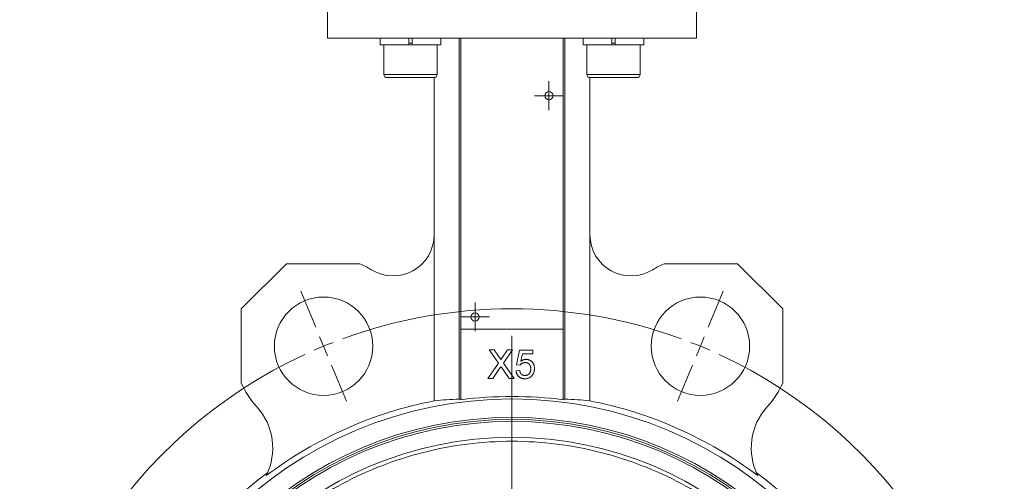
# Model space of a CAD drawing. Header units: millimetres. Extents: x 147 to 788, y -35 to 858.
# Tile 3 of 5: x 147 to 387, y 577 to 690. Entities that reach past the tile are written whole.
import ezdxf

# ---------------------------------------------------------------- set-up
doc = ezdxf.new("R2010")
doc.units = ezdxf.units.MM

# ---------------------------------------------------------------- blocks, each defined once
blk = doc.blocks.new('SW_CENTERMARKSYMBOL_5')
at = {"color": 0, "linetype": 'Continuous', "lineweight": 0}
for p, q in [((0, 2.5), (0, 3.5)), ((0, 0), (0, 2.5)), ((-2.5, 0), (-3.5, 0)), ((0, 0), (-2.5, 0)), ((0, 0), (0, -2.5)), ((0, 0), (2.5, 0)), ((2.5, 0), (3.5, 0)), ((0, -2.5), (0, -3.5))]:
    blk.add_line(p, q, dxfattribs=at)
blk = doc.blocks.new('SW_CENTERMARKSYMBOL_6')
at = {"color": 0, "linetype": 'Continuous', "lineweight": 0}
for p, q in [((0, 2.5), (0, 3.5)), ((0, 0), (0, 2.5)), ((-2.5, 0), (-3.5, 0)), ((0, 0), (-2.5, 0)), ((0, 0), (0, -2.5)), ((0, 0), (2.5, 0)), ((2.5, 0), (3.5, 0)), ((0, -2.5), (0, -3.5))]:
    blk.add_line(p, q, dxfattribs=at)
blk = doc.blocks.new('SW_CENTERMARKSYMBOL_7')
at = {"color": 0, "linetype": 'Continuous', "lineweight": 0}
for p, q in [((-1.91, 4.62), (-5.55, 13.4)), ((93.76, 4.62), (97.39, 13.4)), ((45.92, -105.87), (45.92, 2.5)), ((0, 0), (-0.96, 2.31)), ((0, 0), (0.96, -2.31)), ((91.84, 0), (90.89, -2.31)), ((91.84, 0), (92.8, 2.31)), ((1.91, -4.62), (5.55, -13.4)), ((89.93, -4.62), (86.3, -13.4)), ((45.92, -110.87), (45.92, -108.37)), ((40.92, -110.87), (-67.44, -110.87)), ((45.92, -110.87), (43.42, -110.87)), ((45.92, -110.87), (45.92, -113.37)), ((45.92, -110.87), (48.42, -110.87)), ((50.92, -110.87), (159.29, -110.87)), ((45.92, -115.87), (45.92, -224.23)), ((1.91, -217.11), (5.55, -208.33)), ((89.93, -217.11), (86.3, -208.33)), ((0, -221.73), (0.96, -219.42)), ((91.84, -221.73), (90.89, -219.42)), ((0, -221.73), (-0.96, -224.04)), ((91.84, -221.73), (92.8, -224.04)), ((-1.91, -226.35), (-5.55, -235.13)), ((93.76, -226.35), (97.39, -235.13))]:
    blk.add_line(p, q, dxfattribs=at)
for start, end in [(69.8873, 110.1127), (112.5, 113.6937), (111.3063, 112.5), (67.5, 68.6937), (66.3063, 67.5), (114.8873, 245.1127), (294.8873, 65.1127), (246.3063, 247.5), (292.5, 293.6937), (247.5, 248.6937), (291.3063, 292.5), (249.8873, 290.1127)]:
    blk.add_arc((45.92, -110.87), 120, start, end, dxfattribs=at)

msp = doc.modelspace()

# ---------------------------------------------------------------- linework, layer by layer
at = {"color": 7, "linetype": 'Continuous', "lineweight": 15}
for p, q in [((221.99, 699.43), (221.99, 685.43)), ((311.99, 685.43), (311.99, 699.43)), ((221.99, 685.43), (311.99, 685.43)), ((234.84, 685.43), (234.84, 683.83)), ((241.84, 685.43), (241.84, 683.83)), ((242.64, 683.83), (242.64, 685.43)), ((249.64, 683.83), (249.64, 685.43)), ((254.12, 685.43), (254.12, 597.41)), ((254.49, 614.43), (254.49, 685.43)), ((279.49, 685.43), (279.49, 614.43)), ((279.85, 597.41), (279.85, 685.43)), ((284.33, 685.43), (284.33, 683.83)), ((291.33, 685.43), (291.33, 683.83)), ((292.13, 683.83), (292.13, 685.43)), ((299.13, 683.83), (299.13, 685.43)), ((241.84, 683.83), (234.84, 683.83)), ((235.74, 683.83), (235.74, 676.63)), ((242.64, 683.83), (241.82, 683.83)), ((249.64, 683.83), (242.64, 683.83)), ((248.74, 676.63), (248.74, 683.83)), ((291.33, 683.83), (284.33, 683.83)), ((285.23, 683.83), (285.23, 676.63)), ((292.13, 683.83), (291.33, 683.83)), ((299.13, 683.83), (292.13, 683.83)), ((298.23, 676.63), (298.23, 683.83)), ((243.56, 675.83), (236.54, 675.83)), ((247.94, 675.83), (243.56, 675.83)), ((247.99, 675.83), (247.99, 637.46)), ((285.99, 675.83), (285.99, 637.46)), ((291.73, 675.83), (286.03, 675.83)), ((297.43, 675.83), (291.73, 675.83)), ((247.99, 596.97), (247.99, 637.46)), ((285.99, 637.46), (285.99, 596.97)), ((211.99, 630.43), (200.99, 619.43)), ((229.93, 630.43), (211.99, 630.43)), ((321.99, 630.43), (304.04, 630.43)), ((332.99, 619.43), (321.99, 630.43)), ((200.99, 619.43), (200.99, 601.31)), ((332.99, 601.31), (332.99, 619.43)), ((254.49, 614.43), (254.49, 597.23)), ((279.49, 614.43), (254.49, 614.43)), ((279.49, 597.23), (279.49, 614.43)), ((261.46, 609.43), (262.65, 609.43)), ((263.69, 606.2), (261.46, 609.43)), ((262.65, 609.43), (263.87, 607.66)), ((264.69, 607.66), (265.91, 609.43)), ((267.12, 609.43), (264.89, 606.19)), ((265.91, 609.43), (267.12, 609.43)), ((268.06, 605.75), (268.78, 609.34)), ((268.78, 609.34), (272.1, 609.34)), ((269.51, 608.45), (269.16, 606.63)), ((272.1, 608.45), (269.51, 608.45)), ((272.1, 609.34), (272.1, 608.45)), ((261.11, 602.43), (263.69, 606.2)), ((263.97, 604.84), (262.31, 602.43)), ((266.29, 602.43), (264.58, 604.91)), ((264.89, 606.19), (267.48, 602.43)), ((268.96, 605.66), (268.06, 605.75)), ((262.31, 602.43), (261.11, 602.43)), ((267.48, 602.43), (266.29, 602.43)), ((267.97, 604.32), (268.87, 604.41))]:
    msp.add_line(p, q, dxfattribs=at)
at = {"color": 8, "linetype": 'Continuous', "lineweight": 15}
for p, q in [((241.84, 684.23), (242.64, 684.23)), ((291.33, 684.23), (292.13, 684.23)), ((235.74, 676.63), (243.75, 676.63)), ((243.75, 676.63), (248.74, 676.63)), ((285.23, 676.63), (291.73, 676.63)), ((291.73, 676.63), (298.23, 676.63))]:
    msp.add_line(p, q, dxfattribs=at)
at = {"color": 7, "linetype": 'Continuous', "lineweight": 15}
for centre, radius in [((275.99, 671.43), 1), ((221.06, 610.3), 12), ((312.91, 610.3), 12), ((257.99, 617.43), 1), ((266.99, 499.43), 98), ((266.99, 499.43), 93.5), ((266.99, 499.43), 93)]:
    msp.add_circle(centre, radius, dxfattribs=at)
for centre, radius, start, end in [((236.54, 676.63), 0.8, 180, 270), ((247.94, 676.63), 0.8, 270, 0), ((286.03, 676.63), 0.8, 180, 270), ((297.43, 676.63), 0.8, 270, 0), ((237.99, 637.46), 10, 238.0747, 0), ((295.99, 637.46), 10, 180, 301.9253), ((221.06, 610.3), 22, 58.0747, 66.2345), ((312.91, 610.3), 22, 113.7655, 121.9253), ((221.06, 610.3), 22, 204.1278, 222.2452), ((312.91, 610.3), 22, 317.7548, 335.8722), ((266.99, 499.43), 98.6, 82.7164, 97.2836), ((193.67, 585.42), 15, 333.5029, 42.2452), ((266.99, 499.43), 99.37, 101.0229, 127.061), ((266.99, 499.43), 99.37, 52.939, 78.9771), ((340.3, 585.42), 15, 137.7548, 206.4971), ((266.99, 499.43), 92.5, 0, 180), ((266.99, 499.43), 88.61, 0, 180), ((266.99, 499.43), 99.75, 126.6545, 233.3455), ((266.99, 499.43), 99.75, 306.6545, 53.3455)]:
    msp.add_arc(centre, radius, start, end, dxfattribs=at)
for centre, start_param, end_param in [((258.12, 499.43), 1.611374, 1.673889), ((275.85, 499.43), 1.467704, 1.530219)]:
    msp.add_ellipse(centre, major_axis=(98.46, 0), ratio=0.995936, start_param=start_param, end_param=end_param, dxfattribs=at)
for points, knots in [([(263.87, 607.66), (263.9, 607.62), (263.96, 607.53), (264.04, 607.41), (264.1, 607.31), (264.16, 607.22), (264.19, 607.14), (264.22, 607.08), (264.24, 607.03), (264.24, 607), (264.24, 606.99)], [0, 0, 0, 0, 0.209538, 0.393206, 0.554151, 0.689382, 0.80228, 0.889952, 0.956059, 1, 1, 1, 1]), ([(264.24, 606.99), (264.27, 607.04), (264.33, 607.13), (264.44, 607.29), (264.56, 607.47), (264.65, 607.59), (264.69, 607.66)], [0, 0, 0, 0, 0.195959, 0.429465, 0.696675, 1, 1, 1, 1]), ([(263.97, 604.84), (263.98, 604.87), (264.03, 604.93), (264.1, 605.04), (264.19, 605.17), (264.26, 605.27), (264.3, 605.32)], [0, 0, 0, 0, 0.174779, 0.398246, 0.673111, 1, 1, 1, 1]), ([(264.3, 605.32), (264.34, 605.25), (264.44, 605.12), (264.53, 604.98), (264.58, 604.91)], [0, 0, 0, 0, 0.494218, 1, 1, 1, 1]), ([(270.16, 606.29), (270.09, 606.29), (269.95, 606.29), (269.76, 606.25), (269.59, 606.2), (269.43, 606.12), (269.29, 606.03), (269.17, 605.92), (269.05, 605.8), (268.99, 605.71), (268.96, 605.66)], [0, 0, 0, 0, 0.14786, 0.283561, 0.412369, 0.534236, 0.652692, 0.768663, 0.883652, 1, 1, 1, 1]), ([(269.16, 606.63), (269.21, 606.67), (269.3, 606.74), (269.46, 606.84), (269.61, 606.92), (269.77, 606.98), (269.92, 607.04), (270.08, 607.07), (270.24, 607.1), (270.35, 607.1), (270.41, 607.1)], [0, 0, 0, 0, 0.136729, 0.268515, 0.395529, 0.52, 0.640496, 0.761236, 0.880107, 1, 1, 1, 1]), ([(271.56, 604.78), (271.56, 604.84), (271.56, 604.95), (271.54, 605.11), (271.51, 605.26), (271.48, 605.41), (271.43, 605.54), (271.37, 605.67), (271.29, 605.78), (271.21, 605.89), (271.12, 605.98), (271.01, 606.07), (270.89, 606.14), (270.77, 606.19), (270.63, 606.24), (270.48, 606.27), (270.32, 606.29), (270.21, 606.29), (270.16, 606.29)], [0, 0, 0, 0, 0.072866, 0.141887, 0.207453, 0.270438, 0.331641, 0.390108, 0.448069, 0.505503, 0.562488, 0.619084, 0.676416, 0.735452, 0.796241, 0.860406, 0.928305, 1, 1, 1, 1]), ([(270.41, 607.1), (270.48, 607.1), (270.62, 607.09), (270.82, 607.06), (271.02, 607.01), (271.21, 606.94), (271.38, 606.85), (271.56, 606.74), (271.72, 606.61), (271.87, 606.47), (272.01, 606.3), (272.13, 606.13), (272.23, 605.94), (272.32, 605.74), (272.38, 605.53), (272.43, 605.31), (272.45, 605.07), (272.46, 604.91), (272.46, 604.83)], [0, 0, 0, 0, 0.061997, 0.122088, 0.181375, 0.239508, 0.297836, 0.35688, 0.417282, 0.47964, 0.5425, 0.604962, 0.666991, 0.730216, 0.794173, 0.860458, 0.928578, 1, 1, 1, 1]), ([(272.46, 604.83), (272.46, 604.76), (272.46, 604.6), (272.43, 604.38), (272.39, 604.16), (272.33, 603.95), (272.25, 603.75), (272.16, 603.55), (272.05, 603.37), (271.97, 603.25), (271.92, 603.19)], [0, 0, 0, 0, 0.132462, 0.26165, 0.387547, 0.510782, 0.632675, 0.75466, 0.876523, 1, 1, 1, 1]), ([(270.15, 602.34), (270.07, 602.34), (269.93, 602.35), (269.71, 602.37), (269.5, 602.42), (269.31, 602.47), (269.12, 602.55), (268.95, 602.65), (268.79, 602.75), (268.64, 602.88), (268.5, 603.02), (268.38, 603.17), (268.27, 603.34), (268.18, 603.51), (268.1, 603.7), (268.04, 603.89), (268, 604.1), (267.98, 604.24), (267.97, 604.32)], [0, 0, 0, 0, 0.069298, 0.135561, 0.199671, 0.261716, 0.322662, 0.382907, 0.443032, 0.503501, 0.563724, 0.62398, 0.683629, 0.743848, 0.805192, 0.867649, 0.932778, 1, 1, 1, 1]), ([(268.87, 604.41), (268.88, 604.36), (268.9, 604.26), (268.93, 604.12), (268.97, 603.98), (269.02, 603.86), (269.08, 603.75), (269.14, 603.64), (269.21, 603.55), (269.29, 603.47), (269.37, 603.39), (269.47, 603.33), (269.56, 603.27), (269.67, 603.23), (269.78, 603.19), (269.9, 603.17), (270.02, 603.15), (270.11, 603.15), (270.15, 603.15)], [0, 0, 0, 0, 0.077361, 0.15048, 0.219977, 0.286681, 0.349678, 0.41068, 0.469427, 0.526756, 0.583142, 0.638824, 0.695263, 0.752696, 0.810849, 0.871356, 0.934436, 1, 1, 1, 1]), ([(270.15, 603.15), (270.21, 603.15), (270.31, 603.15), (270.46, 603.18), (270.61, 603.21), (270.74, 603.26), (270.87, 603.32), (270.98, 603.4), (271.09, 603.49), (271.19, 603.6), (271.28, 603.71), (271.35, 603.84), (271.42, 603.97), (271.47, 604.12), (271.51, 604.27), (271.54, 604.43), (271.56, 604.6), (271.56, 604.72), (271.56, 604.78)], [0, 0, 0, 0, 0.065801, 0.128677, 0.188676, 0.247598, 0.304849, 0.361786, 0.419523, 0.478682, 0.53877, 0.598799, 0.660184, 0.722952, 0.787993, 0.855404, 0.926153, 1, 1, 1, 1]), ([(271.92, 603.19), (271.87, 603.13), (271.76, 602.99), (271.57, 602.82), (271.37, 602.67), (271.16, 602.55), (270.93, 602.46), (270.68, 602.39), (270.42, 602.35), (270.24, 602.35), (270.15, 602.34)], [0, 0, 0, 0, 0.127893, 0.251579, 0.372793, 0.492778, 0.61359, 0.737809, 0.86618, 1, 1, 1, 1]), ([(254.12, 597.41), (254.24, 597.42), (254.33, 597.42), (254.45, 597.41), (254.49, 597.4), (254.49, 597.39)], [0, 0, 0, 0, 0.5, 0.5, 1, 1, 1, 1]), ([(279.49, 597.39), (279.49, 597.4), (279.52, 597.41), (279.64, 597.42), (279.73, 597.42), (279.85, 597.41)], [0, 0, 0, 0, 0.5, 0.5, 1, 1, 1, 1]), ([(354.66, 499.43), (354.66, 499.75), (354.65, 500.38), (354.64, 501.32), (354.61, 502.26), (354.58, 503.2), (354.53, 504.14), (354.44, 505.77), (354.25, 508.08), (353.89, 511.14), (353.42, 514.24), (352.6, 518.56), (351.2, 524.14), (348.89, 531), (345.83, 538.03), (341.95, 545.15), (337.15, 552.24), (331.4, 559.15), (324.65, 565.71), (316.92, 571.73), (308.25, 577.02), (298.75, 581.38), (288.57, 584.63), (277.9, 586.65), (266.99, 587.33), (256.07, 586.65), (245.4, 584.63), (235.22, 581.38), (225.72, 577.02), (217.06, 571.73), (209.32, 565.71), (202.57, 559.15), (196.82, 552.24), (192.03, 545.15), (188.14, 538.03), (185.08, 531), (182.77, 524.14), (181.38, 518.56), (180.55, 514.24), (180.08, 511.14), (179.73, 508.08), (179.51, 505.46), (179.39, 503.2), (179.33, 501.32), (179.32, 500.06), (179.31, 499.43)], [0, 0, 0, 0, 0.003423, 0.006846, 0.010268, 0.013691, 0.017114, 0.020538, 0.031466, 0.042396, 0.054022, 0.06565, 0.090365, 0.116606, 0.144422, 0.173842, 0.204873, 0.237492, 0.271638, 0.307213, 0.344072, 0.382028, 0.42085, 0.460272, 0.5, 0.539728, 0.57915, 0.617972, 0.655928, 0.692787, 0.728362, 0.762509, 0.795127, 0.826158, 0.855578, 0.883394, 0.909636, 0.934351, 0.945977, 0.957605, 0.968533, 0.979463, 0.986308, 0.993153, 1, 1, 1, 1])]:
    msp.add_open_spline(points, degree=3, knots=knots, dxfattribs=at)

# ---------------------------------------------------------------- block references
at = {"color": 7, "linetype": 'Continuous', "lineweight": 0}
for name, p in [('SW_CENTERMARKSYMBOL_6', (275.99, 671.43)), ('SW_CENTERMARKSYMBOL_7', (221.06, 610.3)), ('SW_CENTERMARKSYMBOL_5', (257.99, 617.43))]:
    msp.add_blockref(name, p, dxfattribs=at)

doc.saveas('drawing.dxf')
